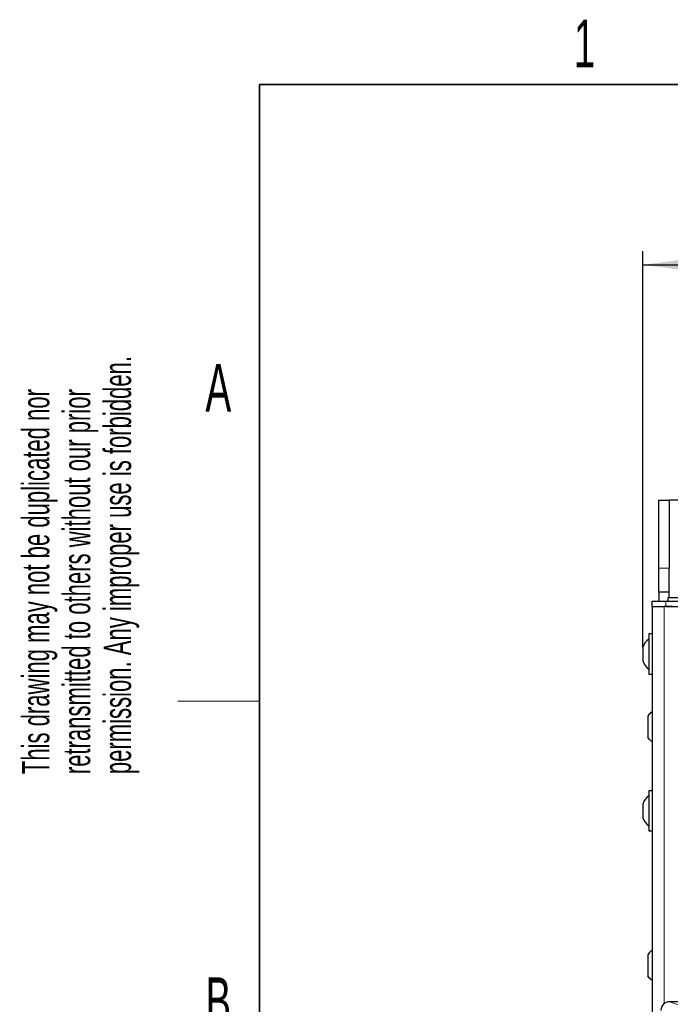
# Paper-space layout 'Blatt3' of a CAD drawing. Header units: millimetres. Extents: x 5 to 418, y 2 to 292.
# Tile 42 of 55: x 8 to 56, y 215 to 287. Entities that reach past the tile are written whole.
import ezdxf

# ---------------------------------------------------------------- set-up
doc = ezdxf.new("R2010")
doc.units = ezdxf.units.MM
doc.layers.add('SLD-0', color=7, linetype='Continuous')
doc.styles.add('SLDTEXTSTYLE1', font='TXT', dxfattribs={"width": 0.605})
doc.dimstyles.new('SLDDIMSTYLE0', dxfattribs={"dimtxt": 3.081982, "dimasz": 3.5, "dimexe": 0, "dimexo": 0.0625, "dimgap": 0.770496, "dimtad": 1, "dimdec": 1, "dimlfac": 4, "dimrnd": 1e-09, "dimzin": 12, "dimdsep": 46, "dimtxsty": 'SLDTEXTSTYLE1', "dimsah": 1, "dimcen": 0.09, "dimadec": 0, "dimazin": 3, "dimtfac": 1, "dimtofl": 0, "dimtmove": 0, "dimatfit": 3, "dimfxl": 1, "dimfrac": 2, "dimtolj": 1, "dimtzin": 12, "dimarcsym": 0})

# ---------------------------------------------------------------- blocks, each defined once
blk = doc.blocks.new('_D_13')
at = {"layer": 'SLD-0'}
for p, q in [((54.142, 241.215), (54.142, 270.265)), ((137.992, 241.215), (137.992, 270.265)), ((54.142, 269.265), (137.992, 269.265))]:
    blk.add_line(p, q, dxfattribs=at)
for points in [[(54.142, 269.265), (57.642, 268.805), (57.642, 269.725)], [(137.992, 269.265), (134.492, 269.725), (134.492, 268.805)]]:
    blk.add_solid(points, dxfattribs=at)
at = {"layer": 'SLD-0', "insert": (90.775, 273.358), "char_height": 3.175, "attachment_point": 1, "style": 'SLDTEXTSTYLE1'}
blk.add_mtext('335,4', dxfattribs=at)

psp = doc.layouts.new('Blatt3')

# ---------------------------------------------------------------- linework, layer by layer
at = {"color": 7, "linetype": 'Continuous', "lineweight": 25}
for p, q in [((55.3168, 252.0151), (56.0668, 252.0151)), ((55.3168, 247.0151), (55.3168, 252.0151)), ((56.0668, 252.0151), (56.0668, 247.0151)), ((57.0668, 252.0151), (56.0668, 252.0151)), ((55.3168, 245.2651), (55.3168, 247.0151)), ((56.0668, 245.2651), (56.0668, 247.0151)), ((56.0668, 245.2651), (55.3168, 245.2651)), ((55.3168, 245.2651), (55.3168, 244.5901)), ((55.9668, 244.8401), (55.9668, 244.5901)), ((58.9168, 244.8401), (55.9668, 244.8401)), ((56.0668, 244.8401), (56.0668, 245.2651)), ((54.8168, 244.2151), (54.8168, 244.5901)), ((54.8168, 244.5901), (55.8168, 244.5901)), ((54.8168, 244.2151), (54.8168, 210.1651)), ((54.8168, 244.2151), (55.6918, 244.2151)), ((56.3168, 244.2151), (55.6918, 244.2151)), ((55.8168, 244.5901), (136.3168, 244.5901)), ((55.8168, 244.2151), (136.3168, 244.2151)), ((54.8168, 242.1901), (54.5668, 242.1901)), ((54.5668, 242.1901), (54.5668, 239.3632)), ((54.1418, 241.2151), (54.1418, 240.2568)), ((54.1418, 240.2568), (54.1418, 240.2151)), ((54.5668, 239.3632), (54.5668, 239.2401)), ((54.5668, 239.2401), (54.8168, 239.2401)), ((54.4918, 236.1586), (54.4918, 234.6215)), ((54.8168, 230.6901), (54.5668, 230.6901)), ((54.5668, 230.6901), (54.5668, 227.7401)), ((54.1418, 229.7151), (54.1418, 228.7151)), ((54.5668, 227.7401), (54.8168, 227.7401)), ((54.4918, 218.6586), (54.4918, 217.1215)), ((58.2865, 215.2098), (56.0828, 215.2098))]:
    psp.add_line(p, q, dxfattribs=at)
at = {"color": 7, "linetype": 'Continuous', "lineweight": 18}
for p, q in [((56.0668, 247.0151), (55.3168, 247.0151)), ((55.6918, 244.2151), (55.6918, 215.0726)), ((55.8168, 244.5901), (55.8168, 244.2151)), ((56.0828, 215.2098), (56.821, 214.964))]:
    psp.add_line(p, q, dxfattribs=at)
at = {"color": 7, "linetype": 'Continuous', "lineweight": 25}
for centre, start, end in [((55.1132, 240.9775), 123.118888, 166.258685), ((55.1132, 240.4526), 193.741315, 236.881112), ((55.1132, 229.4775), 123.118888, 166.258685), ((55.1132, 228.9526), 193.741315, 236.881112)]:
    psp.add_arc(centre, 1, start, end, dxfattribs=at)
psp.add_ellipse((56.0834, 214.5847), major_axis=(0.5937, -0.1978), ratio=0.9987209, start_param=1.8927601, end_param=3.462643, dxfattribs=at)
for points, knots in [([(54.8168, 236.494), (54.7859, 236.473), (54.6559, 236.3849), (54.5628, 236.2565), (54.4918, 236.1586)], [0, 0, 0, 0, 0.23772811, 1, 1, 1, 1]), ([(54.8168, 236.4907), (54.7859, 236.4698), (54.6559, 236.382), (54.5628, 236.2539), (54.4918, 236.1563)], [0, 0, 0, 0, 0.2377281, 1, 1, 1, 1]), ([(54.8168, 234.2861), (54.7859, 234.3071), (54.6559, 234.3952), (54.5628, 234.5236), (54.4918, 234.6215)], [0, 0, 0, 0, 0.23772811, 1, 1, 1, 1]), ([(54.8168, 218.994), (54.7859, 218.973), (54.6559, 218.8849), (54.5628, 218.7565), (54.4918, 218.6586)], [0, 0, 0, 0, 0.2377281, 1, 1, 1, 1]), ([(54.8168, 218.9907), (54.7859, 218.9698), (54.6559, 218.882), (54.5628, 218.7539), (54.4918, 218.6563)], [0, 0, 0, 0, 0.2377281, 1, 1, 1, 1]), ([(54.8168, 216.7861), (54.7859, 216.8071), (54.6559, 216.8952), (54.5628, 217.0236), (54.4918, 217.1215)], [0, 0, 0, 0, 0.2377281, 1, 1, 1, 1])]:
    psp.add_open_spline(points, degree=3, knots=knots, dxfattribs=at)
at = {"layer": 'SLD-0', "lineweight": 35}
for p, q in [((408, 282.5), (26, 282.5)), ((26, 282.5), (26, 12))]:
    psp.add_line(p, q, dxfattribs=at)
at = {"layer": 'SLD-0', "lineweight": 18}
psp.add_line((20, 237.25), (26, 237.25), dxfattribs=at)

# ---------------------------------------------------------------- texts
at = {"layer": 'SLD-0', "char_height": 3.5, "attachment_point": 2, "style": 'SLDTEXTSTYLE1'}
for s, insert in [('1', (49.8527, 287.243)), ('A', (22.9816, 262.0011)), ('B', (22.9816, 217.0011))]:
    psp.add_mtext(s, dxfattribs=dict(at, insert=insert))
at = {"layer": 'SLD-0', "char_height": 2, "attachment_point": 1, "rotation": 90, "style": 'SLDTEXTSTYLE1'}
for s, insert in [('permission. Any improper use is forbidden.', (14.5783, 231.9088)), ('retransmitted to others without our prior', (11.5783, 231.9088)), ('This drawing may not be duplicated nor', (8.5783, 231.9088))]:
    psp.add_mtext(s, dxfattribs=dict(at, insert=insert))

# ---------------------------------------------------------------- dimensions: what is measured, and where the dimension line sits
at = {"layer": 'SLD-0'}
dim = psp.add_linear_dim(base=(137.9918, 269.2651), p1=(54.1418, 241.2151), p2=(137.9918, 241.2151), dimstyle='SLDDIMSTYLE0', dxfattribs=at)
dim.commit()
dim.dimension.update_dxf_attribs({"geometry": '_D_13', "text_midpoint": (96.0668, 269.2651), "dimtype": 160})

doc.saveas('drawing.dxf')
